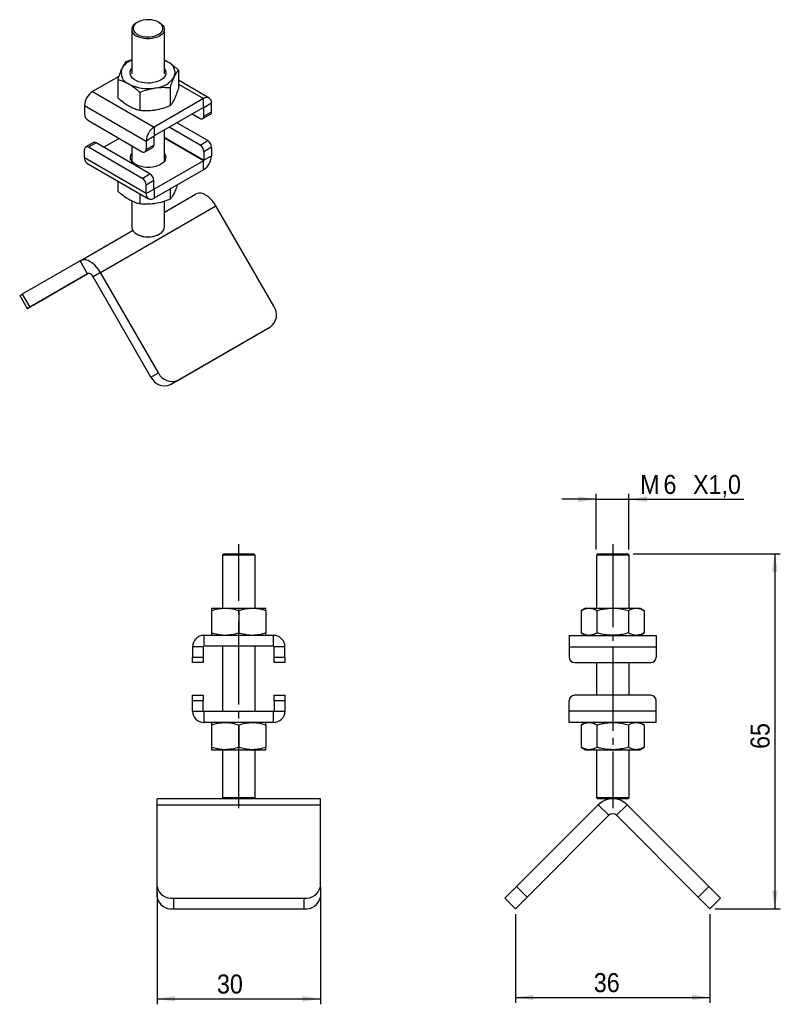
# Model space of a CAD drawing. Extents: x 47 to 186, y 87 to 268.
import ezdxf

# ---------------------------------------------------------------- set-up
doc = ezdxf.new("R2010")
doc.units = 0
doc.linetypes.add('SLD-MISTA-LONGA', pattern=[19.05, 15.24, -1.27, 1.27, -1.27])
doc.linetypes.add('SLD-SÓLIDA', pattern=[0])
doc.layers.get('0').update_dxf_attribs({"linetype": 'CONTINUOUS'})
doc.styles.add('SLDTEXTSTYLE0', font='GOTHIC.TTF', dxfattribs={"width": 0.913})
doc.dimstyles.new('SLDDIMSTYLE0', dxfattribs={"dimtxt": 3.5, "dimasz": 3.302, "dimexe": 0, "dimexo": 0.0625, "dimgap": 0.875, "dimtad": 1, "dimrnd": 1e-09, "dimzin": 12, "dimtxsty": 'SLDTEXTSTYLE0', "dimsah": 1, "dimcen": 0.09, "dimazin": 3, "dimtfac": 1, "dimtmove": 0, "dimatfit": 3, "dimtolj": 1, "dimtzin": 12})
doc.dimstyles.new('SLDDIMSTYLE1', dxfattribs={"dimtxt": 3.5, "dimasz": 3.302, "dimexe": 0, "dimexo": 0.0625, "dimgap": 0.875, "dimtad": 1, "dimdec": 0, "dimrnd": 1e-09, "dimzin": 12, "dimtxsty": 'SLDTEXTSTYLE0', "dimsah": 1, "dimcen": 0.09, "dimazin": 3, "dimtfac": 1, "dimtofl": 0, "dimtmove": 0, "dimatfit": 3, "dimtolj": 1, "dimtzin": 12})
doc.dimstyles.new('SLDDIMSTYLE2', dxfattribs={"dimtxt": 3.5, "dimasz": 3.302, "dimexe": 0, "dimexo": 0.0625, "dimgap": 0.875, "dimtad": 1, "dimrnd": 1e-09, "dimzin": 12, "dimtxsty": 'SLDTEXTSTYLE0', "dimsah": 1, "dimcen": 0.09, "dimazin": 3, "dimtfac": 1, "dimtofl": 0, "dimtmove": 0, "dimatfit": 3, "dimtolj": 1, "dimtzin": 12})

# ---------------------------------------------------------------- blocks, each defined once
blk = doc.blocks.new('*D1')
for p, q in [((152.66, 179.72), (146.31, 179.72)), ((152.66, 170.47), (152.66, 180.72)), ((152.66, 179.72), (158.66, 179.72)), ((158.66, 170.47), (158.66, 180.72)), ((158.66, 179.72), (179.74, 179.72))]:
    blk.add_line(p, q)
for points in [[(152.66, 179.72), (149.36, 180.23), (149.36, 179.21)], [(158.66, 179.72), (161.97, 179.21), (161.97, 180.23)]]:
    blk.add_solid(points)
at = {"char_height": 3.5, "attachment_point": 1, "style": 'SLDTEXTSTYLE0'}
for s, insert in [('M', (160.71, 184.19, 0.1)), ('6', (165, 184.19, 0.1)), ('X1,0', (170.43, 184.19, 0.1))]:
    blk.add_mtext(s, dxfattribs=dict(at, insert=insert))
blk = doc.blocks.new('*D2')
for p, q in [((159.41, 169.72), (186.46, 169.72)), ((185.46, 169.72), (185.46, 104.53)), ((174.52, 104.53), (186.46, 104.53))]:
    blk.add_line(p, q)
for points in [[(185.46, 169.72), (184.95, 166.42), (185.97, 166.42)], [(185.46, 104.53), (185.97, 107.83), (184.95, 107.83)]]:
    blk.add_solid(points)
at = {"insert": (180.99, 133.87, 0.1), "char_height": 3.5, "attachment_point": 1, "rotation": 90, "style": 'SLDTEXTSTYLE0'}
blk.add_mtext('65', dxfattribs=at)
blk = doc.blocks.new('*D3')
for p, q in [((137.81, 103.53), (137.81, 87.23)), ((173.52, 103.53), (173.52, 87.23)), ((137.81, 88.23), (173.52, 88.23))]:
    blk.add_line(p, q)
for points in [[(137.81, 88.23), (141.11, 87.73), (141.11, 88.74)], [(173.52, 88.23), (170.22, 88.74), (170.22, 87.73)]]:
    blk.add_solid(points)
at = {"insert": (152.2, 92.7, 0.1), "char_height": 3.5, "attachment_point": 1, "style": 'SLDTEXTSTYLE0'}
blk.add_mtext('36', dxfattribs=at)
blk = doc.blocks.new('*D4')
for p, q in [((71.96, 107.6), (71.96, 86.97)), ((101.96, 107.6), (101.96, 86.97)), ((71.96, 87.97), (101.96, 87.97))]:
    blk.add_line(p, q)
for points in [[(71.96, 87.97), (75.26, 87.46), (75.26, 88.48)], [(101.96, 87.97), (98.65, 88.48), (98.65, 87.46)]]:
    blk.add_solid(points)
at = {"insert": (82.96, 92.44, 0.1), "char_height": 3.5, "attachment_point": 1, "style": 'SLDTEXTSTYLE0'}
blk.add_mtext('30', dxfattribs=at)

msp = doc.modelspace()

# ---------------------------------------------------------------- linework, layer by layer
at = {"color": 7, "linetype": 'SLD-SÓLIDA'}
for p, q in [((67.299, 266.004), (67.299, 257.873)), ((68.354, 267.33), (68.177, 267.228)), ((72.421, 267.228), (72.244, 267.33)), ((73.299, 257.873), (73.299, 266.004)), ((67.299, 260.415), (66.216, 260.034)), ((73.835, 260.083), (73.299, 260.353)), ((64.92, 257.385), (60.117, 254.613)), ((64.722, 256.815), (64.722, 253.462)), ((75.876, 258.54), (75.876, 255.187)), ((74.381, 255.321), (74.381, 251.967)), ((81.531, 253.41), (75.876, 256.675)), ((60.117, 254.613), (71.43, 248.081)), ((68.805, 254.458), (68.805, 251.105)), ((80.481, 253.306), (71.43, 248.081)), ((80.481, 251.673), (80.481, 253.306)), ((58.632, 252.041), (69.945, 245.509)), ((58.632, 252.041), (58.632, 250.489)), ((80.481, 251.673), (71.43, 246.448)), ((81.966, 252.449), (80.552, 251.633)), ((80.552, 250.081), (80.552, 251.633)), ((81.966, 250.898), (81.966, 252.449)), ((78.43, 250.489), (79.845, 249.673)), ((80.345, 249.623), (81.759, 250.44)), ((80.552, 250.081), (81.966, 250.898)), ((59.339, 249.265), (69.238, 243.55)), ((71.43, 248.081), (71.43, 246.448)), ((79.845, 244.774), (74.187, 248.04)), ((81.259, 245.59), (75.601, 248.856)), ((64.997, 245.998), (62.168, 244.365)), ((71.36, 246.326), (69.945, 245.509)), ((71.36, 246.326), (71.36, 244.774)), ((73.299, 241.806), (73.299, 247.527)), ((60.253, 245.231), (58.839, 244.415)), ((60.753, 245.182), (59.339, 244.365)), ((69.238, 238.65), (59.339, 244.365)), ((70.653, 239.467), (60.753, 245.182)), ((67.299, 244.669), (67.299, 241.806)), ((69.738, 243.5), (71.152, 244.317)), ((69.945, 245.509), (69.945, 243.958)), ((69.945, 243.958), (71.36, 244.774)), ((79.845, 244.774), (81.259, 245.59)), ((81.966, 244.365), (80.552, 243.549)), ((81.966, 244.365), (81.966, 242.814)), ((58.632, 242.406), (58.632, 243.957)), ((69.945, 235.874), (58.632, 242.406)), ((80.552, 243.549), (80.552, 241.997)), ((80.552, 241.997), (81.966, 242.814)), ((59.067, 241.444), (70.38, 234.913)), ((80.481, 241.875), (71.43, 236.65)), ((80.481, 240.242), (80.481, 241.875)), ((69.238, 238.65), (70.653, 239.467)), ((80.481, 240.242), (71.43, 235.017)), ((64.722, 238.179), (64.722, 236.314)), ((71.36, 238.242), (69.945, 237.426)), ((69.945, 235.874), (69.945, 237.426)), ((71.36, 236.691), (71.36, 238.242)), ((68.805, 235.822), (68.805, 233.957)), ((69.945, 235.874), (71.36, 236.691)), ((71.43, 236.65), (71.43, 235.017)), ((73.299, 232.463), (79.031, 235.772)), ((74.381, 236.72), (74.381, 234.82)), ((61.567, 221.361), (82.781, 233.607)), ((67.299, 234.491), (67.299, 229.667)), ((73.299, 229.667), (73.299, 234.443)), ((93.406, 215.204), (82.781, 233.607)), ((57.817, 223.526), (67.467, 229.096)), ((68.177, 228.443), (68.354, 228.341)), ((72.244, 228.341), (72.421, 228.443)), ((57.817, 223.526), (47.192, 217.39)), ((59.192, 221.144), (57.817, 223.526)), ((59.192, 221.144), (48.567, 215.009)), ((49.189, 215.367), (59.225, 221.161)), ((61.567, 221.361), (60.192, 220.567)), ((72.192, 202.958), (61.567, 221.361)), ((70.817, 202.164), (60.192, 220.567)), ((46.716, 217.115), (48.091, 214.733)), ((47.192, 217.39), (48.567, 215.009)), ((74.439, 200.79), (91.409, 210.587)), ((75.814, 201.585), (92.784, 211.381)), ((91.409, 210.587), (92.784, 211.381)), ((70.817, 202.164), (72.192, 202.958)), ((75.814, 201.585), (74.439, 200.79)), ((84.205, 169.722), (83.955, 169.472)), ((83.955, 169.472), (83.955, 159.722)), ((89.955, 169.472), (83.955, 169.472)), ((84.205, 169.722), (89.705, 169.722)), ((89.955, 169.472), (89.705, 169.722)), ((89.955, 159.722), (89.955, 169.472)), ((152.914, 169.722), (152.664, 169.472)), ((152.664, 169.472), (152.664, 159.722)), ((155.664, 169.472), (152.664, 169.472)), ((152.914, 169.722), (155.664, 169.722)), ((155.664, 169.722), (158.414, 169.722)), ((158.664, 169.472), (155.664, 169.472)), ((158.664, 169.472), (158.414, 169.722)), ((158.664, 159.722), (158.664, 169.472)), ((81.955, 159.722), (84.455, 159.722)), ((81.955, 159.276), (81.955, 155.169)), ((84.455, 159.722), (89.455, 159.722)), ((86.955, 159.276), (86.955, 155.169)), ((89.455, 159.722), (91.955, 159.722)), ((91.955, 159.276), (91.955, 155.169)), ((150.664, 159.722), (149.89, 159.276)), ((149.89, 159.276), (149.89, 155.169)), ((150.664, 159.722), (151.333, 159.722)), ((151.333, 159.722), (155.664, 159.722)), ((152.777, 159.276), (152.777, 155.169)), ((155.664, 159.722), (159.994, 159.722)), ((158.55, 159.276), (158.55, 155.169)), ((159.994, 159.722), (160.664, 159.722)), ((161.437, 159.276), (160.664, 159.722)), ((161.437, 159.276), (161.437, 155.169)), ((80.555, 154.722), (80.555, 152.722)), ((93.355, 154.722), (80.555, 154.722)), ((93.355, 152.722), (93.355, 154.722)), ((147.664, 154.722), (163.664, 154.722)), ((147.664, 154.722), (147.664, 152.622)), ((149.89, 155.169), (150.664, 154.722)), ((160.664, 154.722), (161.437, 155.169)), ((163.664, 154.722), (163.664, 152.622)), ((80.455, 152.622), (78.455, 152.622)), ((78.455, 152.622), (78.455, 150.722)), ((80.455, 152.622), (80.455, 150.722)), ((93.355, 152.722), (80.555, 152.722)), ((83.955, 152.722), (83.955, 140.722)), ((89.955, 140.722), (89.955, 152.722)), ((95.455, 152.622), (93.455, 152.622)), ((93.455, 150.722), (93.455, 152.622)), ((95.455, 150.722), (95.455, 152.622)), ((147.664, 152.622), (163.664, 152.622)), ((147.664, 152.622), (147.664, 150.722)), ((163.664, 152.622), (163.664, 150.722)), ((78.455, 150.722), (80.455, 150.722)), ((78.455, 149.722), (78.455, 150.722)), ((80.455, 150.722), (80.455, 149.722)), ((93.455, 150.722), (95.455, 150.722)), ((93.455, 149.722), (93.455, 150.722)), ((95.455, 150.722), (95.455, 149.722)), ((80.455, 149.722), (78.455, 149.722)), ((95.455, 149.722), (93.455, 149.722)), ((148.664, 149.722), (162.664, 149.722)), ((152.664, 149.722), (152.664, 143.722)), ((158.664, 143.722), (158.664, 149.722)), ((78.455, 143.722), (80.455, 143.722)), ((78.455, 142.722), (78.455, 143.722)), ((80.455, 143.722), (80.455, 142.722)), ((93.455, 143.722), (95.455, 143.722)), ((93.455, 142.722), (93.455, 143.722)), ((95.455, 143.722), (95.455, 142.722)), ((162.664, 143.722), (148.664, 143.722)), ((78.455, 140.822), (78.455, 142.722)), ((80.455, 142.722), (78.455, 142.722)), ((80.455, 140.822), (80.455, 142.722)), ((95.455, 142.722), (93.455, 142.722)), ((93.455, 142.722), (93.455, 140.822)), ((95.455, 142.722), (95.455, 140.822)), ((147.664, 140.822), (147.664, 142.722)), ((163.664, 140.822), (163.664, 142.722)), ((78.455, 140.822), (80.455, 140.822)), ((80.555, 140.722), (80.555, 138.722)), ((93.355, 140.722), (80.555, 140.722)), ((93.355, 138.722), (93.355, 140.722)), ((93.455, 140.822), (95.455, 140.822)), ((163.664, 140.822), (147.664, 140.822)), ((147.664, 138.722), (147.664, 140.822)), ((163.664, 138.722), (163.664, 140.822)), ((93.355, 138.722), (80.555, 138.722)), ((81.955, 138.276), (81.955, 134.169)), ((86.955, 138.276), (86.955, 134.169)), ((91.955, 138.276), (91.955, 134.169)), ((163.664, 138.722), (147.664, 138.722)), ((150.664, 138.722), (149.89, 138.276)), ((149.89, 138.276), (149.89, 134.169)), ((152.777, 138.276), (152.777, 134.169)), ((158.55, 138.276), (158.55, 134.169)), ((161.437, 138.276), (160.664, 138.722)), ((161.437, 138.276), (161.437, 134.169)), ((149.89, 134.169), (150.664, 133.722)), ((160.664, 133.722), (161.437, 134.169)), ((81.955, 133.722), (84.455, 133.722)), ((83.955, 133.722), (83.955, 124.972)), ((84.455, 133.722), (89.455, 133.722)), ((89.455, 133.722), (91.955, 133.722)), ((89.955, 124.972), (89.955, 133.722)), ((150.664, 133.722), (151.333, 133.722)), ((151.333, 133.722), (155.664, 133.722)), ((152.664, 133.722), (152.664, 124.972)), ((155.664, 133.722), (159.994, 133.722)), ((158.664, 124.972), (158.664, 133.722)), ((159.994, 133.722), (160.664, 133.722)), ((83.955, 124.972), (84.205, 124.722)), ((83.955, 124.972), (89.955, 124.972)), ((89.705, 124.722), (89.955, 124.972)), ((152.664, 124.972), (152.914, 124.722)), ((152.664, 124.972), (155.664, 124.972)), ((155.664, 124.972), (158.664, 124.972)), ((158.414, 124.722), (158.664, 124.972)), ((84.205, 124.722), (71.955, 124.722)), ((71.955, 123.624), (71.955, 124.722)), ((71.955, 108.598), (71.955, 123.624)), ((71.955, 123.624), (101.955, 123.624)), ((89.705, 124.722), (84.205, 124.722)), ((101.955, 124.722), (89.705, 124.722)), ((101.955, 123.624), (101.955, 124.722)), ((101.955, 108.598), (101.955, 123.624)), ((153.012, 123.624), (137.986, 108.598)), ((155.664, 124.722), (152.914, 124.722)), ((154.956, 121.679), (153.012, 123.624)), ((158.414, 124.722), (155.664, 124.722)), ((158.315, 123.624), (156.371, 121.679)), ((173.341, 108.598), (158.315, 123.624)), ((154.956, 121.679), (139.93, 106.653)), ((171.397, 106.653), (156.371, 121.679)), ((71.955, 106.653), (71.955, 108.598)), ((101.955, 108.598), (101.955, 106.653)), ((135.865, 106.477), (137.986, 108.598)), ((137.986, 108.598), (139.93, 106.653)), ((171.397, 106.653), (173.341, 108.598)), ((173.341, 108.598), (175.462, 106.477)), ((74.955, 106.477), (98.955, 106.477)), ((74.955, 106.477), (74.955, 104.532)), ((98.955, 104.532), (98.955, 106.477)), ((137.809, 104.532), (135.865, 106.477)), ((139.93, 106.653), (137.809, 104.532)), ((173.518, 104.532), (171.397, 106.653)), ((175.462, 106.477), (173.518, 104.532)), ((74.955, 104.532), (98.955, 104.532))]:
    msp.add_line(p, q, dxfattribs=at)
at = {"color": 8, "linetype": 'SLD-SÓLIDA'}
for p, q in [((75.876, 255.965), (80.481, 253.306)), ((80.481, 251.673), (80.552, 251.633)), ((80.552, 241.997), (73.299, 246.184)), ((80.481, 241.875), (73.299, 246.021)), ((71.43, 236.65), (71.36, 236.691))]:
    msp.add_line(p, q, dxfattribs=at)
at = {"linetype": 'SLD-MISTA-LONGA'}
for p, q in [((86.955, 122.972), (86.955, 171.472)), ((155.664, 171.472), (155.664, 122.972))]:
    msp.add_line(p, q, dxfattribs=at)
at = {"color": 7, "linetype": 'SLD-SÓLIDA', "flags": 128}
for points in [[(68.354, 265.085), (68.745, 264.898), (69.188, 264.755), (69.669, 264.662), (70.172, 264.622), (70.679, 264.635), (71.173, 264.702), (71.637, 264.821), (72.056, 264.986), (72.415, 265.193), (72.701, 265.435), (72.906, 265.703), (73.023, 265.988), (73.046, 266.281), (72.976, 266.571), (72.815, 266.849), (72.568, 267.105), (72.244, 267.33), (71.853, 267.517), (71.41, 267.66), (70.929, 267.753), (70.426, 267.794), (69.919, 267.78), (69.425, 267.713), (68.961, 267.595), (68.542, 267.429), (68.183, 267.222), (67.897, 266.98), (67.692, 266.712), (67.575, 266.427), (67.552, 266.134), (67.622, 265.844), (67.783, 265.566), (68.03, 265.31), (68.354, 265.085)], [(72.421, 267.228), (72.756, 266.997), (73.018, 266.735), (73.197, 266.452), (73.288, 266.154), (73.288, 265.853), (73.197, 265.555), (73.018, 265.272), (72.756, 265.01), (72.42, 264.779), (72.02, 264.585), (71.567, 264.434), (71.075, 264.331), (70.56, 264.278), (70.038, 264.278), (69.523, 264.331), (69.031, 264.434), (68.578, 264.585), (68.178, 264.779)], [(73.299, 258.83), (73.47, 258.561), (73.576, 258.244), (73.588, 257.921), (73.505, 257.602), (73.33, 257.296), (73.068, 257.011), (72.726, 256.755), (72.315, 256.537), (71.845, 256.362), (71.331, 256.235), (70.787, 256.161), (70.229, 256.14), (69.673, 256.174), (69.135, 256.262), (68.631, 256.401), (68.175, 256.588), (67.779, 256.816), (67.457, 257.079), (67.216, 257.371), (67.063, 257.681), (67.004, 258.002), (67.04, 258.324), (67.169, 258.638), (67.299, 258.83)], [(73.835, 260.083), (73.343, 260.332), (73.299, 260.351)], [(72.597, 241.201), (72.176, 240.996), (71.7, 240.835), (71.184, 240.723), (70.643, 240.662), (70.092, 240.656), (69.547, 240.703), (69.023, 240.802), (68.537, 240.952), (68.1, 241.146), (67.728, 241.381), (67.429, 241.648), (67.212, 241.941), (67.085, 242.25), (67.05, 242.568), (67.108, 242.884), (67.258, 243.19), (67.299, 243.25)], [(73.299, 243.25), (73.461, 242.962), (73.542, 242.647), (73.531, 242.329), (73.426, 242.017), (73.231, 241.719), (72.952, 241.445), (72.597, 241.201)], [(82.781, 233.607), (82.464, 234.102), (82.109, 234.558), (81.725, 234.963), (81.32, 235.309), (80.906, 235.586), (80.491, 235.788), (80.086, 235.91), (79.702, 235.948), (79.347, 235.901), (79.031, 235.772)], [(68.178, 228.443), (68.578, 228.249), (69.031, 228.098), (69.523, 227.995), (70.038, 227.942), (70.56, 227.942), (71.075, 227.995), (71.567, 228.098), (72.02, 228.249), (72.42, 228.443), (72.756, 228.674), (73.018, 228.936), (73.197, 229.219), (73.288, 229.517), (73.299, 229.667)], [(61.567, 221.361), (61.251, 221.856), (60.896, 222.312), (60.512, 222.717), (60.107, 223.063), (59.692, 223.34), (59.278, 223.542), (58.873, 223.663), (58.489, 223.701), (58.134, 223.655), (57.817, 223.526)], [(60.192, 220.567), (60.085, 220.73), (59.963, 220.876), (59.83, 220.999), (59.692, 221.095), (59.554, 221.159), (59.422, 221.189), (59.3, 221.184), (59.192, 221.144)], [(46.716, 217.115), (46.727, 217.121), (46.807, 217.168), (46.964, 217.258), (47.192, 217.39)], [(48.567, 215.009), (48.339, 214.877), (48.182, 214.786), (48.102, 214.74), (48.099, 214.738), (48.176, 214.782), (48.329, 214.871), (48.554, 215), (48.843, 215.168), (49.189, 215.367)]]:
    msp.add_lwpolyline(points, dxfattribs=at)
at = {"color": 7, "linetype": 'SLD-SÓLIDA'}
for centre, radius, start, end in [((68.655, 266.004), 1.314, 111.32676, 248.68937), ((67.542, 258.057), 2.198, 160.539, 249.25792), ((68.567, 257.013), 3.571, 110.80336, 150.17616), ((73.056, 258.028), 2.198, 340.539, 69.25792), ((71.32, 259.81), 4.564, 273.4335, 326.56112), ((70.29, 262.818), 7.675, 242.64283, 279.7711), ((61.856, 251.894), 3.227, 122.60548, 177.39452), ((81.061, 252.596), 0.917, 350.78596, 129.20329), ((80.509, 251.64), 0.0437, 350.78596, 129.20329), ((60.167, 250.559), 1.537, 182.60548, 237.39452), ((80.121, 250.011), 0.437, 230.79671, 9.21404), ((81.491, 250.837), 0.48, 304.05635, 7.25583), ((73.169, 245.363), 3.227, 122.60548, 177.39452), ((71.513, 246.319), 0.154, 122.60548, 177.39452), ((59.063, 244.027), 0.437, 50.79671, 189.21404), ((60.46, 244.773), 0.503, 54.38242, 114.30712), ((70.884, 244.714), 0.48, 304.05635, 7.25583), ((79.017, 243.479), 1.537, 2.60548, 57.39452), ((80.431, 244.295), 1.537, 2.60548, 57.39452), ((59.661, 242.292), 1.035, 173.70115, 234.98667), ((69.514, 243.888), 0.437, 230.79671, 9.21404), ((78.742, 242.96), 3.227, 302.60548, 357.39452), ((80.398, 242.004), 0.154, 302.60548, 357.39452), ((69.824, 238.172), 1.537, 2.60548, 57.39452), ((68.41, 237.356), 1.537, 2.60548, 57.39452), ((70.851, 235.727), 0.917, 170.78596, 309.20329), ((71.403, 236.684), 0.0437, 170.78596, 309.20329), ((68.799, 229.816), 1.507, 185.65338, 245.66676), ((70.299, 232.062), 4.198, 242.40852, 297.59686), ((91.128, 213.612), 2.778, 306.58568, 34.95065), ((74.698, 204.104), 2.756, 204.57992, 293.87945), ((73.335, 203.341), 2.779, 205.05066, 293.40871), ((80.555, 152.622), 2.1, 90, 180), ((93.355, 152.622), 2.1, 0, 90), ((80.555, 152.622), 0.1, 90, 180), ((93.355, 152.622), 0.1, 0, 90), ((148.664, 150.722), 1, 180, 270), ((162.664, 150.722), 1, 270, 0), ((148.664, 142.722), 1, 90, 180), ((162.664, 142.722), 1, 0, 90), ((80.555, 140.822), 2.1, 180, 270), ((80.555, 140.822), 0.1, 180, 270), ((93.355, 140.822), 0.1, 270, 0), ((93.355, 140.822), 2.1, 270, 0), ((155.664, 120.972), 3.75, 45, 135), ((155.664, 120.972), 1, 45, 135), ((74.58, 109.128), 2.678, 191.42175, 278.04947), ((99.33, 109.128), 2.678, 261.95053, 348.57825), ((74.58, 107.184), 2.678, 191.42175, 278.04947), ((99.33, 107.184), 2.678, 261.95053, 348.57825)]:
    msp.add_arc(centre, radius, start, end, dxfattribs=at)
for points, knots in [([(65.469, 258.789), (65.452, 258.751), (65.318, 258.459), (65.065, 257.834), (64.837, 257.157), (64.722, 256.815)], [0, 0, 0, 0, 0.0700627, 0.5307704, 1, 1, 1, 1]), ([(66.216, 260.034), (66.095, 259.875), (65.85, 259.553), (65.597, 259.045), (65.469, 258.789)], [0, 0, 0, 0, 0.49545796, 1, 1, 1, 1]), ([(75.876, 258.54), (75.625, 258.761), (75.123, 259.205), (74.437, 259.718), (74.005, 259.98), (73.835, 260.083)], [0, 0, 0, 0, 0.3747928, 0.7529957, 1, 1, 1, 1]), ([(64.722, 256.815), (64.876, 256.775), (65.284, 256.668), (65.964, 256.427), (66.496, 256.144), (66.763, 256.001)], [0, 0, 0, 0, 0.2302362, 0.6126673, 1, 1, 1, 1]), ([(74.381, 255.321), (74.503, 255.684), (74.748, 256.418), (75.001, 257.001), (75.129, 257.295)], [0, 0, 0, 0, 0.49545796, 1, 1, 1, 1]), ([(75.129, 257.295), (75.146, 257.333), (75.28, 257.619), (75.533, 258.084), (75.761, 258.387), (75.876, 258.54)], [0, 0, 0, 0, 0.0700627, 0.5307704, 1, 1, 1, 1]), ([(66.763, 256.001), (66.934, 255.898), (67.363, 255.637), (68.049, 255.125), (68.552, 254.681), (68.805, 254.458)], [0, 0, 0, 0, 0.2470039, 0.6214756, 1, 1, 1, 1]), ([(68.805, 254.458), (69.258, 254.63), (70.172, 254.977), (71.116, 255.161), (71.593, 255.254)], [0, 0, 0, 0, 0.495458, 1, 1, 1, 1]), ([(71.593, 255.254), (71.659, 255.264), (72.16, 255.338), (73.103, 255.404), (73.953, 255.349), (74.381, 255.321)], [0, 0, 0, 0, 0.0700627, 0.5307704, 1, 1, 1, 1]), ([(75.876, 255.187), (75.754, 254.824), (75.51, 254.09), (75.256, 253.507), (75.129, 253.212)], [0, 0, 0, 0, 0.49545796, 1, 1, 1, 1]), ([(66.763, 251.919), (66.499, 252.083), (65.968, 252.413), (65.287, 252.957), (64.876, 253.325), (64.722, 253.462)], [0, 0, 0, 0, 0.38211768, 0.76976434, 1, 1, 1, 1]), ([(75.129, 253.212), (75.111, 253.175), (74.977, 252.889), (74.724, 252.424), (74.496, 252.121), (74.381, 251.967)], [0, 0, 0, 0, 0.0700627, 0.5307704, 1, 1, 1, 1]), ([(68.805, 251.105), (68.554, 251.173), (68.052, 251.309), (67.366, 251.589), (66.934, 251.825), (66.763, 251.919)], [0, 0, 0, 0, 0.3747928, 0.7529957, 1, 1, 1, 1]), ([(74.381, 251.967), (73.929, 251.795), (73.015, 251.448), (72.07, 251.264), (71.593, 251.171)], [0, 0, 0, 0, 0.495458, 1, 1, 1, 1]), ([(71.593, 251.171), (71.527, 251.162), (71.026, 251.088), (70.083, 251.021), (69.233, 251.077), (68.805, 251.105)], [0, 0, 0, 0, 0.0700627, 0.5307704, 1, 1, 1, 1]), ([(75.677, 237.468), (75.622, 237.304), (75.442, 236.775), (75.257, 236.355), (75.129, 236.065)], [0, 0, 0, 0, 0.310149, 1, 1, 1, 1]), ([(66.763, 234.771), (66.499, 234.935), (65.968, 235.266), (65.287, 235.81), (64.876, 236.177), (64.722, 236.314)], [0, 0, 0, 0, 0.38211768, 0.76976434, 1, 1, 1, 1]), ([(75.129, 236.065), (75.111, 236.027), (74.977, 235.742), (74.724, 235.277), (74.496, 234.973), (74.381, 234.82)], [0, 0, 0, 0, 0.0700627, 0.5307704, 1, 1, 1, 1]), ([(68.805, 233.957), (68.554, 234.025), (68.052, 234.162), (67.366, 234.441), (66.934, 234.678), (66.763, 234.771)], [0, 0, 0, 0, 0.3747928, 0.7529957, 1, 1, 1, 1]), ([(71.593, 234.024), (71.527, 234.014), (71.026, 233.94), (70.083, 233.874), (69.233, 233.929), (68.805, 233.957)], [0, 0, 0, 0, 0.0700627, 0.5307704, 1, 1, 1, 1]), ([(74.381, 234.82), (73.929, 234.648), (73.015, 234.301), (72.07, 234.117), (71.593, 234.024)], [0, 0, 0, 0, 0.495458, 1, 1, 1, 1]), ([(81.955, 159.276), (82.361, 159.4), (83.181, 159.652), (84.028, 159.699), (84.455, 159.722)], [0, 0, 0, 0, 0.495458, 1, 1, 1, 1]), ([(81.955, 159.722), (81.955, 159.716), (81.955, 159.7), (81.955, 159.559), (81.955, 159.37), (81.955, 159.276)], [0, 0, 0, 0, 0.2470039, 0.6214756, 1, 1, 1, 1]), ([(84.455, 159.722), (84.515, 159.722), (84.963, 159.718), (85.81, 159.62), (86.571, 159.391), (86.955, 159.276)], [0, 0, 0, 0, 0.0700627, 0.5307704, 1, 1, 1, 1]), ([(86.955, 159.276), (87.361, 159.4), (88.181, 159.652), (89.028, 159.699), (89.455, 159.722)], [0, 0, 0, 0, 0.49545796, 1, 1, 1, 1]), ([(89.455, 159.722), (89.515, 159.722), (89.963, 159.718), (90.81, 159.62), (91.571, 159.391), (91.955, 159.276)], [0, 0, 0, 0, 0.0700627, 0.5307704, 1, 1, 1, 1]), ([(91.955, 159.276), (91.955, 159.369), (91.955, 159.558), (91.955, 159.7), (91.955, 159.716), (91.955, 159.722)], [0, 0, 0, 0, 0.3747928, 0.7529957, 1, 1, 1, 1]), ([(149.89, 159.276), (150.124, 159.4), (150.598, 159.652), (151.087, 159.699), (151.333, 159.722)], [0, 0, 0, 0, 0.495458, 1, 1, 1, 1]), ([(151.333, 159.722), (151.368, 159.722), (151.627, 159.718), (152.115, 159.62), (152.555, 159.391), (152.777, 159.276)], [0, 0, 0, 0, 0.07006274, 0.53077035, 1, 1, 1, 1]), ([(152.777, 159.276), (152.994, 159.335), (153.571, 159.492), (154.533, 159.678), (155.285, 159.707), (155.664, 159.722)], [0, 0, 0, 0, 0.2302362, 0.6126673, 1, 1, 1, 1]), ([(155.664, 159.722), (155.905, 159.716), (156.512, 159.7), (157.482, 159.559), (158.193, 159.37), (158.55, 159.276)], [0, 0, 0, 0, 0.2470039, 0.6214756, 1, 1, 1, 1]), ([(158.55, 159.276), (158.785, 159.4), (159.258, 159.652), (159.747, 159.699), (159.994, 159.722)], [0, 0, 0, 0, 0.495458, 1, 1, 1, 1]), ([(159.994, 159.722), (160.028, 159.722), (160.287, 159.718), (160.775, 159.62), (161.215, 159.391), (161.437, 159.276)], [0, 0, 0, 0, 0.0700627, 0.5307704, 1, 1, 1, 1]), ([(84.455, 154.722), (84.396, 154.723), (83.947, 154.727), (83.101, 154.824), (82.34, 155.053), (81.955, 155.169)], [0, 0, 0, 0, 0.0700627, 0.5307704, 1, 1, 1, 1]), ([(81.955, 155.169), (81.955, 155.075), (81.955, 154.887), (81.955, 154.744), (81.955, 154.728), (81.955, 154.722)], [0, 0, 0, 0, 0.3747928, 0.7529957, 1, 1, 1, 1]), ([(86.955, 155.169), (86.549, 155.044), (85.73, 154.792), (84.883, 154.746), (84.455, 154.722)], [0, 0, 0, 0, 0.495458, 1, 1, 1, 1]), ([(89.455, 154.722), (89.396, 154.723), (88.947, 154.727), (88.101, 154.824), (87.34, 155.053), (86.955, 155.169)], [0, 0, 0, 0, 0.0700627, 0.5307704, 1, 1, 1, 1]), ([(91.955, 155.169), (91.549, 155.044), (90.73, 154.792), (89.883, 154.746), (89.455, 154.722)], [0, 0, 0, 0, 0.49545796, 1, 1, 1, 1]), ([(91.955, 154.722), (91.955, 154.728), (91.955, 154.744), (91.955, 154.886), (91.955, 155.074), (91.955, 155.169)], [0, 0, 0, 0, 0.2470039, 0.6214756, 1, 1, 1, 1]), ([(151.333, 154.722), (151.299, 154.723), (151.04, 154.727), (150.552, 154.824), (150.112, 155.053), (149.89, 155.169)], [0, 0, 0, 0, 0.0700627, 0.5307704, 1, 1, 1, 1]), ([(152.777, 155.169), (152.542, 155.044), (152.069, 154.792), (151.58, 154.746), (151.333, 154.722)], [0, 0, 0, 0, 0.495458, 1, 1, 1, 1]), ([(155.664, 154.722), (155.29, 154.737), (154.538, 154.766), (153.576, 154.951), (152.994, 155.11), (152.777, 155.169)], [0, 0, 0, 0, 0.3821177, 0.7697643, 1, 1, 1, 1]), ([(158.55, 155.169), (158.196, 155.075), (157.485, 154.887), (156.515, 154.744), (155.905, 154.728), (155.664, 154.722)], [0, 0, 0, 0, 0.3747928, 0.7529957, 1, 1, 1, 1]), ([(159.994, 154.722), (159.959, 154.723), (159.7, 154.727), (159.212, 154.824), (158.772, 155.053), (158.55, 155.169)], [0, 0, 0, 0, 0.0700627, 0.5307704, 1, 1, 1, 1]), ([(161.437, 155.169), (161.203, 155.044), (160.729, 154.792), (160.24, 154.746), (159.994, 154.722)], [0, 0, 0, 0, 0.49545796, 1, 1, 1, 1]), ([(81.955, 138.276), (82.361, 138.4), (83.181, 138.652), (84.028, 138.699), (84.455, 138.722)], [0, 0, 0, 0, 0.495458, 1, 1, 1, 1]), ([(81.955, 138.722), (81.955, 138.716), (81.955, 138.7), (81.955, 138.559), (81.955, 138.37), (81.955, 138.276)], [0, 0, 0, 0, 0.2470039, 0.6214756, 1, 1, 1, 1]), ([(84.455, 138.722), (84.515, 138.722), (84.963, 138.718), (85.81, 138.62), (86.571, 138.391), (86.955, 138.276)], [0, 0, 0, 0, 0.0700627, 0.5307704, 1, 1, 1, 1]), ([(86.955, 138.276), (87.361, 138.4), (88.181, 138.652), (89.028, 138.699), (89.455, 138.722)], [0, 0, 0, 0, 0.49545796, 1, 1, 1, 1]), ([(89.455, 138.722), (89.515, 138.722), (89.963, 138.718), (90.81, 138.62), (91.571, 138.391), (91.955, 138.276)], [0, 0, 0, 0, 0.0700627, 0.5307704, 1, 1, 1, 1]), ([(91.955, 138.276), (91.955, 138.369), (91.955, 138.558), (91.955, 138.7), (91.955, 138.716), (91.955, 138.722)], [0, 0, 0, 0, 0.3747928, 0.7529957, 1, 1, 1, 1]), ([(149.89, 138.276), (150.124, 138.4), (150.598, 138.652), (151.087, 138.699), (151.333, 138.722)], [0, 0, 0, 0, 0.49545796, 1, 1, 1, 1]), ([(151.333, 138.722), (151.368, 138.722), (151.627, 138.718), (152.115, 138.62), (152.555, 138.391), (152.777, 138.276)], [0, 0, 0, 0, 0.0700627, 0.5307704, 1, 1, 1, 1]), ([(152.777, 138.276), (152.994, 138.335), (153.571, 138.492), (154.533, 138.678), (155.285, 138.707), (155.664, 138.722)], [0, 0, 0, 0, 0.2302362, 0.6126673, 1, 1, 1, 1]), ([(155.664, 138.722), (155.905, 138.716), (156.512, 138.7), (157.482, 138.559), (158.193, 138.37), (158.55, 138.276)], [0, 0, 0, 0, 0.2470039, 0.6214756, 1, 1, 1, 1]), ([(158.55, 138.276), (158.785, 138.4), (159.258, 138.652), (159.747, 138.699), (159.994, 138.722)], [0, 0, 0, 0, 0.495458, 1, 1, 1, 1]), ([(159.994, 138.722), (160.028, 138.722), (160.287, 138.718), (160.775, 138.62), (161.215, 138.391), (161.437, 138.276)], [0, 0, 0, 0, 0.0700627, 0.5307704, 1, 1, 1, 1]), ([(84.455, 133.722), (84.396, 133.723), (83.947, 133.727), (83.101, 133.824), (82.34, 134.053), (81.955, 134.169)], [0, 0, 0, 0, 0.0700627, 0.5307704, 1, 1, 1, 1]), ([(81.955, 134.169), (81.955, 134.075), (81.955, 133.887), (81.955, 133.744), (81.955, 133.728), (81.955, 133.722)], [0, 0, 0, 0, 0.3747928, 0.7529957, 1, 1, 1, 1]), ([(86.955, 134.169), (86.549, 134.044), (85.73, 133.792), (84.883, 133.746), (84.455, 133.722)], [0, 0, 0, 0, 0.495458, 1, 1, 1, 1]), ([(89.455, 133.722), (89.396, 133.723), (88.947, 133.727), (88.101, 133.824), (87.34, 134.053), (86.955, 134.169)], [0, 0, 0, 0, 0.0700627, 0.5307704, 1, 1, 1, 1]), ([(91.955, 134.169), (91.549, 134.044), (90.73, 133.792), (89.883, 133.746), (89.455, 133.722)], [0, 0, 0, 0, 0.49545796, 1, 1, 1, 1]), ([(91.955, 133.722), (91.955, 133.728), (91.955, 133.744), (91.955, 133.886), (91.955, 134.074), (91.955, 134.169)], [0, 0, 0, 0, 0.2470039, 0.6214756, 1, 1, 1, 1]), ([(151.333, 133.722), (151.299, 133.723), (151.04, 133.727), (150.552, 133.824), (150.112, 134.053), (149.89, 134.169)], [0, 0, 0, 0, 0.0700627, 0.5307704, 1, 1, 1, 1]), ([(152.777, 134.169), (152.542, 134.044), (152.069, 133.792), (151.58, 133.746), (151.333, 133.722)], [0, 0, 0, 0, 0.495458, 1, 1, 1, 1]), ([(155.664, 133.722), (155.29, 133.737), (154.538, 133.766), (153.576, 133.951), (152.994, 134.11), (152.777, 134.169)], [0, 0, 0, 0, 0.38211768, 0.76976434, 1, 1, 1, 1]), ([(158.55, 134.169), (158.196, 134.075), (157.485, 133.887), (156.515, 133.744), (155.905, 133.728), (155.664, 133.722)], [0, 0, 0, 0, 0.3747928, 0.7529957, 1, 1, 1, 1]), ([(159.994, 133.722), (159.959, 133.723), (159.7, 133.727), (159.212, 133.824), (158.772, 134.053), (158.55, 134.169)], [0, 0, 0, 0, 0.0700627, 0.5307704, 1, 1, 1, 1]), ([(161.437, 134.169), (161.203, 134.044), (160.729, 133.792), (160.24, 133.746), (159.994, 133.722)], [0, 0, 0, 0, 0.49545796, 1, 1, 1, 1])]:
    msp.add_open_spline(points, degree=3, knots=knots, dxfattribs=at)

# ---------------------------------------------------------------- dimensions: what is measured, and where the dimension line sits
dim = msp.add_linear_dim(base=(158.664, 179.722), p1=(152.664, 169.472), p2=(158.664, 169.472), text='M<>X1,0', dimstyle='SLDDIMSTYLE0')
dim.commit()
dim.dimension.update_dxf_attribs({"geometry": '*D1', "text_midpoint": (170.227, 179.722), "dimtype": 160})
dim = msp.add_linear_dim(base=(185.462, 104.532), p1=(158.414, 169.722), p2=(173.518, 104.532), angle=90, dimstyle='SLDDIMSTYLE1')
dim.commit()
dim.dimension.update_dxf_attribs({"geometry": '*D2', "text_midpoint": (185.462, 137.874), "dimtype": 160})
for base, p1, p2, dimstyle, picture, middle in [((101.955, 87.968), (71.955, 108.598), (101.955, 108.598), 'SLDDIMSTYLE2', '*D4', (86.964, 87.968)), ((173.518, 88.234), (137.809, 104.532), (173.518, 104.532), 'SLDDIMSTYLE1', '*D3', (156.204, 88.234))]:
    dim = msp.add_linear_dim(base=base, p1=p1, p2=p2, dimstyle=dimstyle)
    dim.commit()
    dim.dimension.update_dxf_attribs({"geometry": picture, "text_midpoint": middle, "dimtype": 160})

doc.saveas('drawing.dxf')
